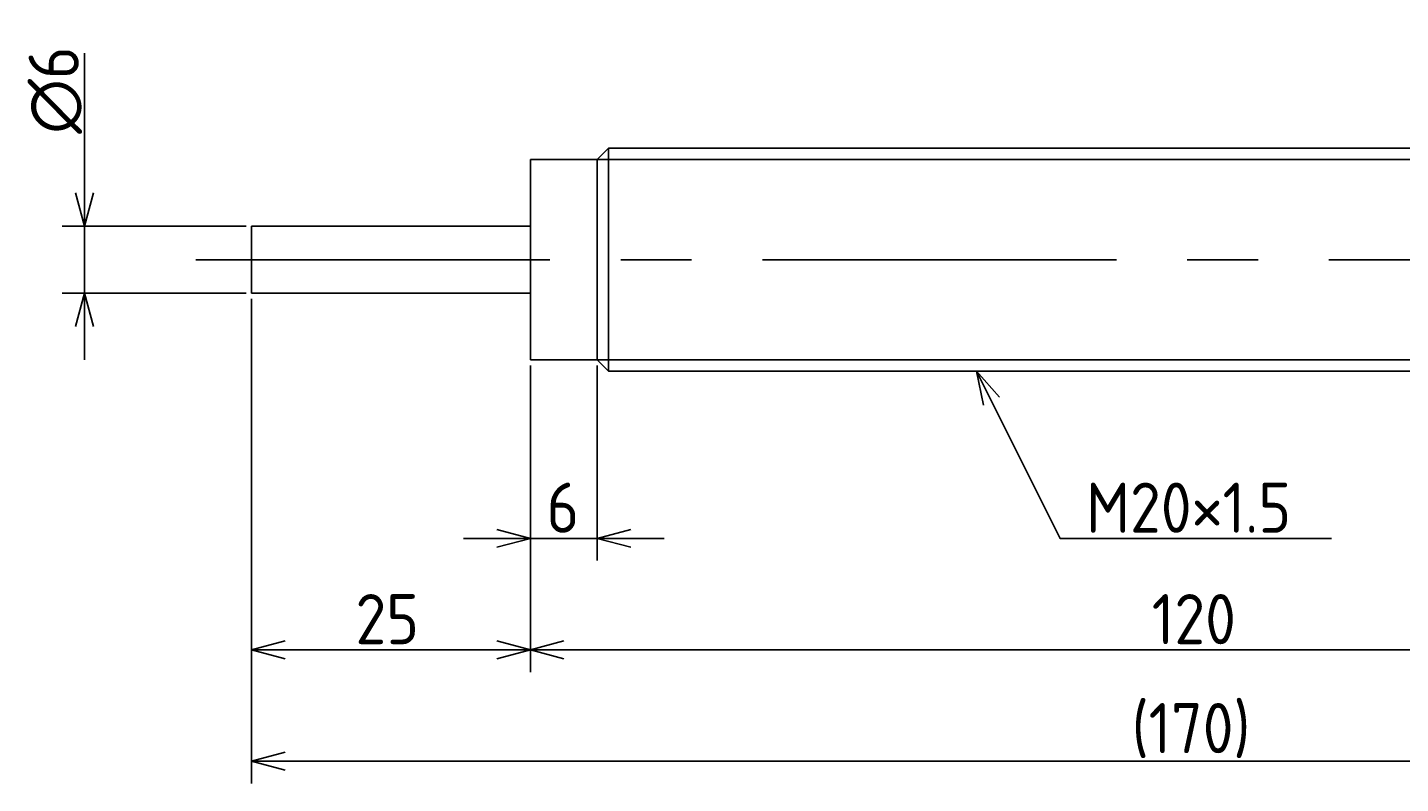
# Model space of a CAD drawing. Extents: x 43 to 372, y 128 to 196.
# Tile 2 of 3: x 165 to 288, y 128 to 196. Entities that reach past the tile are written whole.
import ezdxf

# ---------------------------------------------------------------- set-up
doc = ezdxf.new("R2010")
doc.units = 0
doc.linetypes.add('CENTER', pattern=[50.8, 31.75, -6.35, 6.35, -6.35])
doc.layers.get('0').update_dxf_attribs({"linetype": 'CONTINUOUS'})
doc.layers.get('DEFPOINTS').update_dxf_attribs({"linetype": 'CONTINUOUS'})
for name, color, linetype in [('図形', 7, 'CONTINUOUS'), ('図枠', 7, 'CONTINUOUS'), ('寸法_文字', 3, 'CONTINUOUS')]:
    doc.layers.add(name, color=color, linetype=linetype)
doc.layers.get('0').off()
doc.styles.add('DIMENSION', font='isocp.shx', dxfattribs={"bigfont": 'bigfont.shx'})
doc.dimstyles.get("Standard").update_dxf_attribs({"dimtxt": 0.18, "dimasz": 0.18, "dimexe": 0.18, "dimexo": 0.0625, "dimgap": 0.09, "dimtad": 0, "dimtih": 1, "dimtoh": 1, "dimzin": 0, "dimcen": 0.09, "dimazin": 3, "dimtfac": 1, "dimtofl": 0, "dimtmove": 0, "dimatfit": 3})

# ---------------------------------------------------------------- blocks, each defined once
blk = doc.blocks.new('_OPEN30')
at = {"color": 0, "linetype": 'BYBLOCK'}
for p, q in [((-1, 0.268), (0, 0)), ((0, 0), (-1, -0.268)), ((0, 0), (-1, 0))]:
    blk.add_line(p, q, dxfattribs=at)
blk = doc.blocks.new('*U35')
at = {"layer": '寸法_文字', "color": 3, "style": 'DIMENSION'}
blk.add_text('∅6', height=4.5, rotation=90, dxfattribs=at).set_placement((169.5, 186.29))
blk = doc.blocks.new('*D7')
at = {"layer": 'DEFPOINTS', "color": 0}
for p in [(170, 178), (185, 178), (185, 172)]:
    blk.add_point(p, dxfattribs=at)
at = {"layer": '寸法_文字', "color": 3}
for p, q in [((170, 181), (170, 193.54)), ((184.5, 178), (168, 178)), ((170, 172), (170, 178)), ((184.5, 172), (168, 172)), ((170, 169), (170, 166))]:
    blk.add_line(p, q, dxfattribs=at)
at = {"layer": '図枠'}
blk.add_blockref('*U35', (0, 0), dxfattribs=at)
at = {"layer": '寸法_文字', "color": 3, "xscale": 3, "yscale": 3, "zscale": 3}
for p, rotation in [((170, 178), 270), ((170, 172), 90)]:
    blk.add_blockref('_OPEN30', p, dxfattribs=dict(at, rotation=rotation))
blk = doc.blocks.new('*U22')
at = {"layer": '寸法_文字', "color": 3, "style": 'DIMENSION'}
blk.add_text('6', height=4.5, dxfattribs=at).set_placement((211.45, 150.5))
blk = doc.blocks.new('*D8')
at = {"layer": 'DEFPOINTS', "color": 0}
for p in [(210, 166), (216, 166), (216, 150)]:
    blk.add_point(p, dxfattribs=at)
at = {"layer": '寸法_文字', "color": 3}
for p, q in [((210, 165.5), (210, 148)), ((216, 165.5), (216, 148)), ((207, 150), (204, 150)), ((210, 150), (216, 150)), ((219, 150), (222, 150))]:
    blk.add_line(p, q, dxfattribs=at)
at = {"layer": '図枠'}
blk.add_blockref('*U22', (0, 0), dxfattribs=at)
at = {"layer": '寸法_文字', "color": 3, "xscale": 3, "yscale": 3, "zscale": 3}
blk.add_blockref('_OPEN30', (210, 150), dxfattribs=at)
at = {"layer": '寸法_文字', "color": 3, "xscale": 3, "yscale": 3, "zscale": 3, "rotation": 180}
blk.add_blockref('_OPEN30', (216, 150), dxfattribs=at)
blk = doc.blocks.new('*U23')
at = {"layer": '寸法_文字', "color": 3, "style": 'DIMENSION'}
blk.add_text('120', height=4.5, dxfattribs=at).set_placement((265.72, 140.5))
blk = doc.blocks.new('*D10')
at = {"layer": 'DEFPOINTS', "color": 0}
for p in [(210, 166), (330, 166), (210, 140)]:
    blk.add_point(p, dxfattribs=at)
at = {"layer": '寸法_文字', "color": 3}
for p, q in [((210, 165.5), (210, 138)), ((330, 165.5), (330, 138)), ((327, 140), (213, 140))]:
    blk.add_line(p, q, dxfattribs=at)
at = {"layer": '図枠'}
blk.add_blockref('*U23', (0, 0), dxfattribs=at)
at = {"layer": '寸法_文字', "color": 3, "xscale": 3, "yscale": 3, "zscale": 3, "rotation": 180}
blk.add_blockref('_OPEN30', (210, 140), dxfattribs=at)
at = {"layer": '寸法_文字', "color": 3, "xscale": 3, "yscale": 3, "zscale": 3}
blk.add_blockref('_OPEN30', (330, 140), dxfattribs=at)
blk = doc.blocks.new('*U33')
at = {"layer": '寸法_文字', "color": 3, "style": 'DIMENSION'}
blk.add_text('25', height=4.5, dxfattribs=at).set_placement((194.31, 140.5))
blk = doc.blocks.new('*D13')
at = {"layer": 'DEFPOINTS', "color": 0}
for p in [(185, 172), (210, 166), (185, 140)]:
    blk.add_point(p, dxfattribs=at)
at = {"layer": '寸法_文字', "color": 3}
for p, q in [((185, 171.5), (185, 138)), ((210, 165.5), (210, 138)), ((207, 140), (188, 140))]:
    blk.add_line(p, q, dxfattribs=at)
at = {"layer": '図枠'}
blk.add_blockref('*U33', (0, 0), dxfattribs=at)
at = {"layer": '寸法_文字', "color": 3, "xscale": 3, "yscale": 3, "zscale": 3, "rotation": 180}
blk.add_blockref('_OPEN30', (185, 140), dxfattribs=at)
at = {"layer": '寸法_文字', "color": 3, "xscale": 3, "yscale": 3, "zscale": 3}
blk.add_blockref('_OPEN30', (210, 140), dxfattribs=at)
blk = doc.blocks.new('*U34')
at = {"layer": '寸法_文字', "color": 3, "style": 'DIMENSION'}
blk.add_text('(170)', height=4.5, dxfattribs=at).set_placement((263.925, 130.725))
blk = doc.blocks.new('*D15')
at = {"layer": 'DEFPOINTS', "color": 0}
for p in [(185, 172), (355, 172), (355, 130)]:
    blk.add_point(p, dxfattribs=at)
at = {"layer": '寸法_文字', "color": 3}
for p, q in [((185, 171.5), (185, 128)), ((355, 171.5), (355, 128)), ((188, 130), (352, 130))]:
    blk.add_line(p, q, dxfattribs=at)
at = {"layer": '図枠'}
blk.add_blockref('*U34', (0, 0), dxfattribs=at)
at = {"layer": '寸法_文字', "color": 3, "xscale": 3, "yscale": 3, "zscale": 3, "rotation": 180}
blk.add_blockref('_OPEN30', (185, 130), dxfattribs=at)
at = {"layer": '寸法_文字', "color": 3, "xscale": 3, "yscale": 3, "zscale": 3}
blk.add_blockref('_OPEN30', (355, 130), dxfattribs=at)
blk = doc.blocks.new('*U20')
at = {"layer": '寸法_文字', "color": 3}
blk.add_lwpolyline([(251.34, 162.32), (257.5, 150), (260, 150), (281.84, 150)], dxfattribs=at)
at = {"layer": '寸法_文字', "color": 3, "xscale": 3, "yscale": 3, "zscale": 3, "rotation": 116.565051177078}
blk.add_blockref('_OPEN30', (250, 165), dxfattribs=at)
blk = doc.blocks.new('*U21')
at = {"layer": '寸法_文字', "color": 3, "style": 'DIMENSION'}
blk.add_text('M20×1.5', height=4.5, dxfattribs=at).set_placement((259.825, 150.5))

msp = doc.modelspace()

# ---------------------------------------------------------------- linework, layer by layer
at = {"layer": '図形'}
for p, q in [((216, 184), (217, 185)), ((217, 185), (323, 185)), ((217, 165), (217, 185)), ((210, 166), (210, 184)), ((216, 184), (210, 184)), ((216, 166), (216, 184)), ((210, 178), (185, 178)), ((185, 172), (185, 178)), ((210, 172), (185, 172)), ((216, 166), (210, 166)), ((216, 166), (217, 165)), ((217, 165), (323, 165))]:
    msp.add_line(p, q, dxfattribs=at)
at = {"layer": '図形', "color": 3}
for p, q in [((216, 184), (324, 184)), ((216, 166), (324, 166))]:
    msp.add_line(p, q, dxfattribs=at)
at = {"layer": '図形', "color": 3, "linetype": 'CENTER'}
msp.add_line((180, 175), (360, 175), dxfattribs=at)

# ---------------------------------------------------------------- block references
at = {"layer": '図枠'}
for name in ['*U20', '*U21']:
    msp.add_blockref(name, (0, 0), dxfattribs=at)

# ---------------------------------------------------------------- dimensions: what is measured, and where the dimension line sits
at = {"layer": '寸法_文字', "color": 3}
dim = msp.add_linear_dim(base=(170, 178), p1=(185, 172), p2=(185, 178), angle=90, text='%%c<>', dimstyle='Standard', override={"dimse1": 0, "dimse2": 0}, dxfattribs=at)
dim.commit()
dim.dimension.update_dxf_attribs({"geometry": '*D7', "text_midpoint": (170, 190), "dimtype": 128})
for base, p1, p2, picture, middle in [((185, 140), (210, 166), (185, 172), '*D13', (197.5, 140)), ((216, 150), (210, 166), (216, 166), '*D8', (213, 150)), ((210, 140), (330, 166), (210, 166), '*D10', (270, 140))]:
    dim = msp.add_linear_dim(base=base, p1=p1, p2=p2, dimstyle='Standard', dxfattribs=at)
    dim.commit()
    dim.dimension.update_dxf_attribs({"geometry": picture, "text_midpoint": middle, "dimtype": 128})
dim = msp.add_linear_dim(base=(355, 130), p1=(185, 172), p2=(355, 172), text='(<>)', dimstyle='Standard', dxfattribs=at)
dim.commit()
dim.dimension.update_dxf_attribs({"geometry": '*D15', "text_midpoint": (270, 130), "dimtype": 128})

doc.saveas('drawing.dxf')
